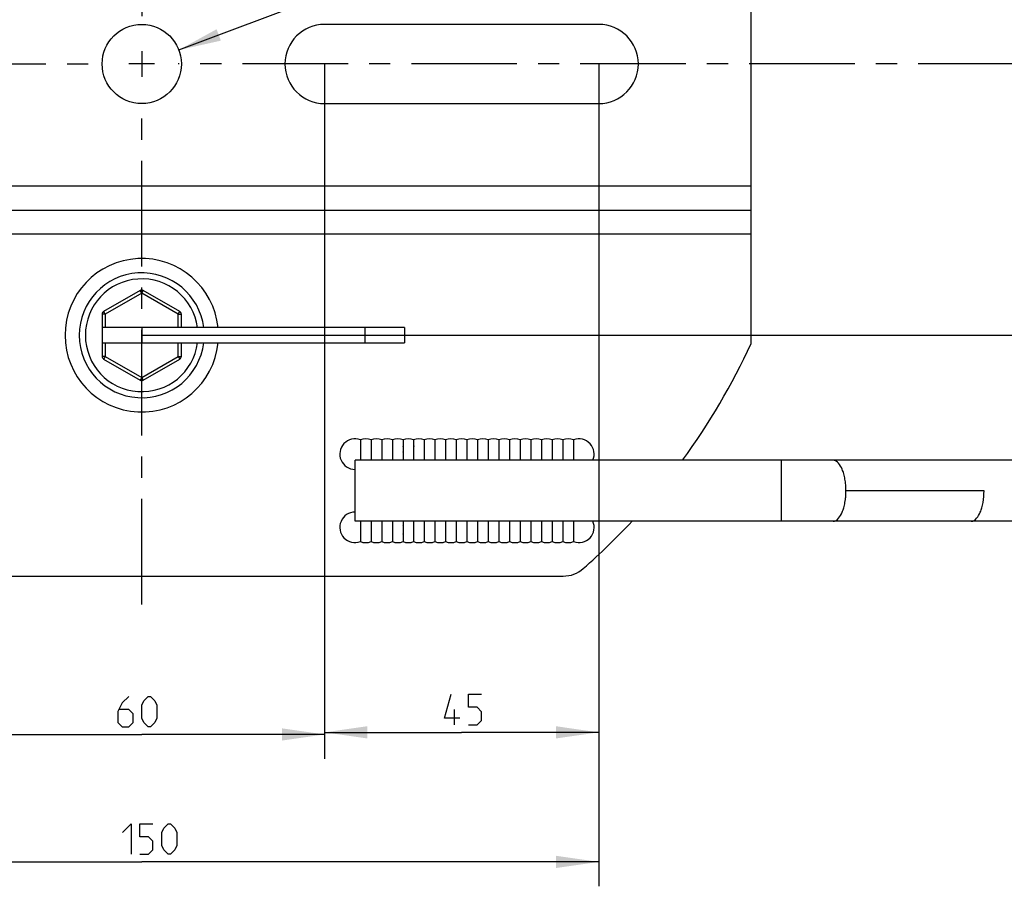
# Model space of a CAD drawing. Header units: millimetres. Extents: x 0 to 420, y 0 to 297.
# Tile 7 of 12: x 198 to 279, y 83 to 154. Entities that reach past the tile are written whole.
import ezdxf

# ---------------------------------------------------------------- set-up
doc = ezdxf.new("R2010")
doc.units = ezdxf.units.MM
doc.header["$LTSCALE"] = 23.1
doc.linetypes.add('CENTER', pattern=[0.6, 0.375, -0.075, 0.075, -0.075])
doc.layers.get('0').update_dxf_attribs({"linetype": 'CONTINUOUS'})
for name, color, linetype in [('02__ASM_ALL_AXES', 7, 'CONTINUOUS'), ('06__ASM_ALL_SURFS', 7, 'CONTINUOUS'), ('AXES', 7, 'CONTINUOUS'), ('DIM_PILOTEES', 7, 'CONTINUOUS')]:
    doc.layers.add(name, color=color, linetype=linetype)
doc.styles.get("Standard").update_dxf_attribs({"font": 'txt', "width": 0.7})
doc.dimstyles.new('DIMSTYLE_2', dxfattribs={"dimtxt": 2.5, "dimasz": 3.5, "dimexe": 2, "dimexo": 0, "dimtad": 1, "dimlfac": 2, "dimdsep": 46, "dimtxsty": 'STANDARD', "dimblk": '_FILLED', "dimblk1": '_FILLED', "dimblk2": '_FILLED', "dimcen": 0.09, "dimazin": 2, "dimtp": 0.5, "dimtm": 0.5, "dimtfac": 1, "dimtofl": 0, "dimtmove": 0, "dimatfit": 3, "dimldrblk": '_FILLED', "dimfxl": 1, "dimtolj": 1, "dimarcsym": 0})
doc.dimstyles.new('DIMSTYLE_3', dxfattribs={"dimtxt": 2.5, "dimasz": 3.5, "dimexe": 2, "dimexo": 0, "dimtad": 1, "dimlfac": 2, "dimdsep": 46, "dimtxsty": 'STANDARD', "dimblk": '_FILLED', "dimblk1": '_FILLED', "dimblk2": '_FILLED', "dimcen": 0.09, "dimazin": 2, "dimtp": 0.3, "dimtm": 0.3, "dimtfac": 1, "dimtofl": 0, "dimtmove": 0, "dimatfit": 3, "dimldrblk": '_FILLED', "dimfxl": 1, "dimtolj": 1, "dimarcsym": 0})
doc.dimstyles.new('DIMSTYLE_5', dxfattribs={"dimtxt": 2.5, "dimasz": 3.5, "dimexe": 2, "dimexo": 0, "dimtad": 1, "dimlfac": 2, "dimdsep": 46, "dimtxsty": 'STANDARD', "dimblk": '_FILLED', "dimblk1": '_FILLED', "dimblk2": '_FILLED', "dimcen": 0.09, "dimazin": 2, "dimtp": 0.2, "dimtm": 0.2, "dimtfac": 1, "dimtofl": 0, "dimtmove": 0, "dimatfit": 1, "dimldrblk": '_FILLED', "dimfxl": 1, "dimtolj": 1, "dimarcsym": 0})

# ---------------------------------------------------------------- blocks, each defined once
blk = doc.blocks.new('_FILLED')
at = {"color": 0, "linetype": 'BYBLOCK'}
blk.add_solid([(0, 0), (-1, 0.143), (-1, -0.143)], dxfattribs=at)
blk = doc.blocks.new('*D3')
at = {"layer": 'DIM_PILOTEES', "color": 2, "linetype": 'CONTINUOUS'}
for p, q in [((208.01, 172.995), (308.824, 172.995)), ((306.824, 172.995), (306.824, 150.745)), ((306.824, 128.495), (306.824, 150.745)), ((208.01, 128.495), (308.824, 128.495))]:
    blk.add_line(p, q, dxfattribs=at)
at = {"layer": 'DIM_PILOTEES', "color": 2, "linetype": 'CONTINUOUS', "xscale": 3.5, "yscale": 3.5, "zscale": 3.5}
for p, rotation in [((306.824, 172.995), 90), ((306.824, 128.495), 270)]:
    blk.add_blockref('_FILLED', p, dxfattribs=dict(at, rotation=rotation))
blk = doc.blocks.new('*D5')
at = {"layer": 'DIM_PILOTEES', "color": 2, "linetype": 'CONTINUOUS'}
for p, q in [((193.01, 150.745), (193.01, 93.759)), ((223.01, 150.745), (223.01, 93.759)), ((193.01, 95.759), (208.01, 95.759)), ((223.01, 95.759), (208.01, 95.759))]:
    blk.add_line(p, q, dxfattribs=at)
at = {"layer": 'DIM_PILOTEES', "color": 2, "linetype": 'CONTINUOUS', "xscale": 3.5, "yscale": 3.5, "zscale": 3.5, "rotation": 180}
blk.add_blockref('_FILLED', (193.01, 95.759), dxfattribs=at)
at = {"layer": 'DIM_PILOTEES', "color": 2, "linetype": 'CONTINUOUS', "xscale": 3.5, "yscale": 3.5, "zscale": 3.5}
blk.add_blockref('_FILLED', (223.01, 95.759), dxfattribs=at)
blk = doc.blocks.new('*D6')
at = {"layer": 'DIM_PILOTEES', "color": 2, "linetype": 'CONTINUOUS'}
for p, q in [((170.51, 150.745), (170.51, 83.306)), ((245.51, 150.745), (245.51, 83.306)), ((170.51, 85.306), (208.01, 85.306)), ((245.51, 85.306), (208.01, 85.306))]:
    blk.add_line(p, q, dxfattribs=at)
at = {"layer": 'DIM_PILOTEES', "color": 2, "linetype": 'CONTINUOUS', "xscale": 3.5, "yscale": 3.5, "zscale": 3.5, "rotation": 180}
blk.add_blockref('_FILLED', (170.51, 85.306), dxfattribs=at)
at = {"layer": 'DIM_PILOTEES', "color": 2, "linetype": 'CONTINUOUS', "xscale": 3.5, "yscale": 3.5, "zscale": 3.5}
blk.add_blockref('_FILLED', (245.51, 85.306), dxfattribs=at)
blk = doc.blocks.new('*D10')
at = {"layer": 'DIM_PILOTEES', "color": 2, "linetype": 'CONTINUOUS'}
blk.add_line((211.051, 151.891), (224.583, 156.992), dxfattribs=at)
at = {"layer": 'DIM_PILOTEES', "color": 2, "linetype": 'CONTINUOUS', "xscale": 3.5, "yscale": 3.5, "zscale": 3.5, "rotation": 200.6552070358}
blk.add_blockref('_FILLED', (211.051, 151.891), dxfattribs=at)
blk = doc.blocks.new('*D11')
at = {"layer": 'DIM_PILOTEES', "color": 2, "linetype": 'CONTINUOUS'}
for p, q in [((223.01, 150.745), (223.01, 93.931)), ((245.51, 150.745), (245.51, 93.931)), ((223.01, 95.931), (234.26, 95.931)), ((245.51, 95.931), (234.26, 95.931))]:
    blk.add_line(p, q, dxfattribs=at)
at = {"layer": 'DIM_PILOTEES', "color": 2, "linetype": 'CONTINUOUS', "xscale": 3.5, "yscale": 3.5, "zscale": 3.5, "rotation": 180}
blk.add_blockref('_FILLED', (223.01, 95.931), dxfattribs=at)
at = {"layer": 'DIM_PILOTEES', "color": 2, "linetype": 'CONTINUOUS', "xscale": 3.5, "yscale": 3.5, "zscale": 3.5}
blk.add_blockref('_FILLED', (245.51, 95.931), dxfattribs=at)

msp = doc.modelspace()

# ---------------------------------------------------------------- linework, layer by layer
at = {"color": 7, "linetype": 'CONTINUOUS'}
for p, q in [((258.0098, 127.8317), (258.0098, 173.6575)), ((158.0098, 140.7446), (258.0098, 140.7446)), ((158.0098, 138.7446), (258.0098, 138.7446)), ((258.0098, 136.7946), (158.0098, 136.7946)), ((207.8848, 132.1752), (204.8848, 130.4432)), ((208.0098, 131.9587), (205.0188, 130.2319)), ((208.0098, 131.9587), (207.8848, 132.1752)), ((208.0098, 131.9587), (208.1348, 132.1752)), ((211.0098, 130.2267), (208.0098, 131.9587)), ((211.1348, 130.4432), (208.1348, 132.1752)), ((204.769, 130.2319), (204.7598, 130.2267)), ((204.7598, 130.2267), (204.7598, 126.7626)), ((205.0188, 130.2319), (204.769, 130.2319)), ((204.769, 130.2319), (204.769, 129.1196)), ((205.0188, 130.2319), (204.8938, 130.4484)), ((205.0188, 130.2319), (205.0188, 129.1196)), ((211.0098, 130.2267), (211.1348, 130.4432)), ((211.0098, 130.2267), (211.2598, 130.2267)), ((211.0098, 129.1196), (211.0098, 130.2267)), ((211.2598, 129.1196), (211.2598, 130.2267)), ((229.5598, 129.1196), (204.769, 129.1196)), ((208.0098, 129.1196), (208.0098, 127.8696)), ((226.3098, 129.1196), (226.3098, 127.8696)), ((229.5598, 129.1196), (229.5598, 127.8696)), ((204.769, 127.8696), (229.5598, 127.8696)), ((204.769, 127.8696), (204.769, 126.7574)), ((205.0188, 127.8696), (205.0188, 126.7574)), ((211.0098, 126.7626), (211.0098, 127.8696)), ((211.2598, 126.7626), (211.2598, 127.8696)), ((204.769, 126.7574), (204.7598, 126.7626)), ((205.0188, 126.7574), (204.769, 126.7574)), ((204.8848, 126.5461), (207.8848, 124.814)), ((205.0188, 126.7574), (204.8938, 126.5408)), ((205.0188, 126.7574), (208.0098, 125.0305)), ((208.0098, 125.0305), (211.0098, 126.7626)), ((208.1348, 124.814), (211.1348, 126.5461)), ((211.0098, 126.7626), (211.2598, 126.7626)), ((211.0098, 126.7626), (211.1348, 126.5461)), ((208.0098, 125.0305), (207.8848, 124.814)), ((208.0098, 125.0305), (208.1348, 124.814)), ((225.9473, 119.9156), (225.9473, 118.2446)), ((226.8223, 119.9156), (226.8223, 119.9155)), ((226.8223, 119.9155), (226.8223, 119.354)), ((226.8223, 119.9129), (226.8223, 119.907)), ((227.6973, 119.9156), (227.6973, 118.2445)), ((227.6973, 119.9049), (227.6973, 119.8956)), ((227.6973, 119.884), (227.6973, 119.8701)), ((228.5723, 119.9156), (228.5723, 119.9151)), ((228.5723, 119.9156), (228.5723, 118.2445)), ((229.4473, 119.9156), (229.4473, 119.9151)), ((229.4473, 119.9151), (229.4473, 118.2446)), ((229.4473, 119.9115), (229.4473, 119.9049)), ((229.4473, 119.8956), (229.4473, 119.884)), ((229.4473, 119.6769), (229.4473, 119.6431)), ((229.4473, 119.6074), (229.4473, 119.5698)), ((230.3223, 119.9156), (230.3223, 119.9151)), ((230.3223, 119.9151), (230.3223, 118.2446)), ((230.3223, 119.9115), (230.3223, 119.905)), ((230.3223, 119.8957), (230.3223, 119.8841)), ((230.3223, 119.6774), (230.3223, 119.6437)), ((230.3223, 119.6081), (230.3223, 119.5706)), ((231.1973, 119.9156), (231.1973, 119.9151)), ((231.1973, 119.9151), (231.1973, 118.2446)), ((231.1973, 119.9116), (231.1973, 119.905)), ((231.1973, 119.8958), (231.1973, 119.8842)), ((231.1973, 119.678), (231.1973, 119.6444)), ((231.1973, 119.6088), (231.1973, 119.5714)), ((232.0723, 119.9156), (232.0723, 119.915)), ((232.0723, 119.9156), (232.0723, 118.2446)), ((232.9473, 119.9156), (232.9473, 118.2445)), ((233.8223, 119.9156), (233.8223, 118.2445)), ((234.6973, 119.9156), (234.6973, 118.2445)), ((234.6973, 119.9156), (234.6973, 119.9149)), ((235.5723, 119.9156), (235.5723, 118.2445)), ((235.5723, 119.9133), (235.5723, 119.9054)), ((236.4473, 119.9156), (236.4473, 118.2445)), ((236.4473, 119.9133), (236.4473, 119.9054)), ((237.3223, 119.9156), (237.3223, 118.2446)), ((237.3223, 119.9133), (237.3223, 119.9053)), ((238.1973, 119.9156), (238.1973, 118.2446)), ((238.1973, 119.9132), (238.1973, 119.9053)), ((239.0723, 119.9156), (239.0723, 118.2446)), ((239.0723, 119.9132), (239.0723, 119.9052)), ((239.9473, 119.9156), (239.9473, 118.2446)), ((239.9473, 119.9132), (239.9473, 119.9051)), ((240.8223, 119.9156), (240.8223, 118.2446)), ((240.8223, 119.9155), (240.8223, 119.9146)), ((241.6973, 119.9156), (241.6973, 118.2446)), ((241.6973, 119.9155), (241.6973, 119.9145)), ((242.5723, 119.9156), (242.5723, 118.2446)), ((242.5723, 119.9155), (242.5723, 119.9145)), ((243.4473, 119.9156), (243.4473, 118.2445)), ((243.4473, 119.9155), (243.4473, 119.9144)), ((225.9473, 119.3532), (225.9472, 119.3273)), ((225.9472, 119.3273), (225.9473, 119.271)), ((226.8223, 118.9828), (226.8222, 118.9451)), ((226.8223, 118.9084), (226.8222, 118.872)), ((226.8223, 119.4889), (226.8225, 119.4004)), ((226.8225, 119.4004), (226.8223, 119.354)), ((226.8223, 119.354), (226.8223, 118.2446)), ((226.8224, 118.795), (226.8223, 118.7542)), ((227.6972, 118.9456), (227.6973, 118.9094)), ((227.6972, 118.8738), (227.6974, 118.7985)), ((227.6973, 119.355), (227.6974, 119.301)), ((228.5723, 119.4885), (228.5725, 119.4016)), ((228.5725, 119.4016), (228.5723, 119.356)), ((229.4475, 119.4026), (229.4472, 119.3075)), ((229.4473, 119.0301), (229.4472, 118.9519)), ((229.4473, 118.9152), (229.4472, 118.8797)), ((229.4474, 119.2097), (229.4473, 119.1623)), ((229.4473, 119.1164), (229.4473, 119.0723)), ((229.4474, 118.805), (229.4473, 118.7656)), ((230.3225, 119.4037), (230.3222, 119.3086)), ((230.3223, 118.9163), (230.3222, 118.8808)), ((230.3224, 119.2109), (230.3223, 119.1635)), ((230.3223, 119.1177), (230.3223, 119.0736)), ((230.3223, 119.0313), (230.3223, 118.953)), ((230.3224, 118.8061), (230.3223, 118.7667)), ((231.1975, 119.4048), (231.1972, 119.3098)), ((231.1973, 118.9171), (231.1972, 118.8815)), ((231.1974, 119.212), (231.1973, 119.1646)), ((231.1973, 119.1187), (231.1973, 119.0746)), ((231.1973, 119.0323), (231.1973, 118.9538)), ((231.1974, 118.8068), (231.1973, 118.7674)), ((232.0723, 119.4918), (232.0725, 119.4058)), ((233.8225, 119.4073), (233.8223, 119.3632)), ((234.6973, 119.2857), (234.6975, 119.2396)), ((235.5723, 119.2868), (235.5725, 119.2405)), ((236.4473, 119.2874), (236.4475, 119.2412)), ((237.3223, 119.288), (237.3225, 119.2419)), ((238.1973, 119.2885), (238.1975, 119.2425)), ((239.9475, 118.9198), (239.9473, 118.8621)), ((239.9474, 118.8052), (239.9473, 118.7488)), ((282.9012, 118.2446), (225.5098, 118.2446)), ((225.5098, 113.245), (225.5098, 118.2442)), ((226.8224, 118.7135), (226.8223, 118.3773)), ((226.8223, 118.3166), (226.8223, 118.2446)), ((227.6973, 118.7589), (227.6974, 118.7197)), ((227.6973, 118.5677), (227.6973, 118.5302)), ((227.6973, 118.37), (227.6974, 118.3261)), ((227.6973, 118.2812), (227.6973, 118.2446)), ((229.4474, 118.7265), (229.4473, 118.6876)), ((229.4473, 118.6118), (229.4473, 118.5744)), ((229.4473, 118.5367), (229.4473, 118.4984)), ((229.4474, 118.3309), (229.4473, 118.2854)), ((230.3224, 118.7276), (230.3223, 118.6887)), ((230.3223, 118.6128), (230.3223, 118.5754)), ((230.3223, 118.5377), (230.3223, 118.4994)), ((230.3224, 118.3322), (230.3223, 118.2868)), ((231.1974, 118.7282), (231.1973, 118.6893)), ((231.1973, 118.6133), (231.1973, 118.5758)), ((231.1973, 118.5381), (231.1973, 118.4998)), ((231.1974, 118.3326), (231.1973, 118.2871)), ((239.9474, 118.4633), (239.9472, 118.3531)), ((239.9473, 118.3001), (239.9472, 118.2478)), ((239.9473, 118.6925), (239.9473, 118.6358)), ((239.9475, 118.5782), (239.9473, 118.5201)), ((260.5098, 113.2446), (260.5098, 118.2446)), ((282.9012, 113.2446), (225.5098, 113.2446)), ((225.9473, 113.2446), (225.9473, 111.5737)), ((226.8223, 113.2447), (226.8223, 111.5737)), ((227.6973, 113.2446), (227.6973, 111.5737)), ((227.6973, 113.1993), (227.6973, 113.152)), ((228.5723, 113.2446), (228.5723, 111.5737)), ((229.4473, 113.2446), (229.4473, 111.5737)), ((230.3223, 113.2446), (230.3223, 111.5737)), ((231.1973, 113.2446), (231.1973, 111.5737)), ((232.0723, 113.2446), (232.0723, 111.5737)), ((232.9473, 113.2446), (232.9473, 111.5737)), ((233.8223, 113.2446), (233.8223, 111.5737)), ((234.6973, 113.2447), (234.6973, 111.5737)), ((234.6975, 113.2446), (234.6975, 113.2396)), ((235.5723, 113.2447), (235.5723, 111.5737)), ((236.4473, 113.2447), (236.4473, 111.5737)), ((237.3223, 113.2447), (237.3223, 111.5737)), ((237.3225, 113.2446), (237.3223, 113.195)), ((238.1973, 113.2447), (238.1973, 111.5737)), ((238.1975, 113.2446), (238.1973, 113.1958)), ((239.0723, 113.2447), (239.0723, 111.5737)), ((239.0725, 113.2446), (239.0723, 113.1966)), ((239.9473, 113.2447), (239.9473, 111.5737)), ((239.9475, 113.2446), (239.9473, 113.1974)), ((240.8223, 113.2447), (240.8223, 111.5737)), ((240.8225, 113.2446), (240.8223, 113.1982)), ((241.6973, 113.2447), (241.6973, 111.5737)), ((241.6975, 113.2446), (241.6973, 113.1989)), ((242.5723, 113.2447), (242.5723, 111.5737)), ((242.5725, 113.2446), (242.5723, 113.1997)), ((243.4473, 113.2447), (243.4473, 111.5737)), ((243.4475, 113.2446), (243.4473, 113.2005)), ((227.6972, 112.9456), (227.6973, 112.9094)), ((227.6972, 112.8738), (227.6974, 112.7985)), ((227.6973, 112.7589), (227.6974, 112.7197)), ((227.6973, 112.6428), (227.6973, 112.605)), ((227.6973, 112.5677), (227.6973, 112.5302)), ((227.6973, 112.37), (227.6974, 112.3261)), ((228.5723, 112.9139), (228.5722, 112.8784)), ((228.5724, 112.8035), (228.5723, 112.764)), ((228.5724, 112.7249), (228.5723, 112.686)), ((228.5723, 112.6102), (228.5723, 112.3732)), ((228.5724, 112.3286), (228.5723, 112.2829)), ((229.4473, 112.9152), (229.4472, 112.8797)), ((229.4474, 112.805), (229.4473, 112.7656)), ((229.4474, 112.7265), (229.4473, 112.6876)), ((229.4473, 112.6118), (229.4473, 112.5744)), ((229.4473, 112.5744), (229.4473, 112.3753)), ((229.4474, 112.3309), (229.4473, 112.2854)), ((230.3223, 112.9163), (230.3222, 112.8808)), ((230.3224, 112.8061), (230.3223, 112.7667)), ((230.3224, 112.7276), (230.3223, 112.6887)), ((230.3223, 112.6128), (230.3223, 112.5754)), ((230.3223, 112.5754), (230.3223, 112.3766)), ((230.3224, 112.3322), (230.3223, 112.2868)), ((231.1973, 112.9171), (231.1972, 112.8815)), ((231.1974, 112.8068), (231.1973, 112.7674)), ((231.1974, 112.7282), (231.1973, 112.6893)), ((231.1973, 112.6133), (231.1973, 112.5758)), ((231.1973, 112.5758), (231.1973, 112.3769)), ((231.1974, 112.3326), (231.1973, 112.2871)), ((232.0723, 112.9179), (232.0722, 112.8823)), ((232.0724, 112.7288), (232.0723, 112.6898)), ((232.0723, 112.6138), (232.0723, 112.5762)), ((232.0723, 112.5762), (232.0723, 112.3773)), ((232.0724, 112.3329), (232.0723, 112.2875)), ((232.9473, 112.9121), (232.9472, 112.8756)), ((232.9473, 112.6018), (232.9472, 112.5639)), ((232.9474, 112.7989), (232.9473, 112.7585)), ((232.9474, 112.7186), (232.9473, 112.679)), ((232.9473, 112.5257), (232.9473, 112.4865)), ((232.9473, 112.4458), (232.9473, 112.0376)), ((233.8223, 112.9142), (233.8222, 112.8778)), ((233.8223, 112.6046), (233.8222, 112.5668)), ((233.8224, 112.8014), (233.8223, 112.7612)), ((233.8224, 112.7213), (233.8223, 112.6817)), ((233.8223, 112.5287), (233.8223, 112.4898)), ((233.8223, 112.4494), (233.8223, 112.2125)), ((225.9473, 111.6175), (225.9473, 111.6032)), ((226.8223, 111.97), (226.8223, 111.9393)), ((226.8223, 111.5767), (226.8223, 111.5737)), ((227.6972, 112.148), (227.6974, 112.0609)), ((227.6973, 112.2812), (227.6974, 112.2361)), ((227.6973, 111.8956), (227.6973, 111.8597)), ((227.6973, 111.8262), (227.6973, 111.7944)), ((227.6973, 111.7642), (227.6973, 111.7352)), ((227.6973, 111.7073), (227.6973, 111.6806)), ((227.6973, 111.6317), (227.6973, 111.6108)), ((228.5724, 112.237), (228.5722, 112.1484)), ((228.5724, 112.0615), (228.5723, 112.0178)), ((228.5723, 112.0178), (228.5723, 111.8272)), ((228.5723, 111.7956), (228.5723, 111.7655)), ((228.5723, 111.7367), (228.5723, 111.5943)), ((229.4474, 112.2395), (229.4472, 112.1509)), ((229.4473, 112.0641), (229.4473, 111.8296)), ((229.4473, 111.798), (229.4473, 111.768)), ((229.4473, 111.7392), (229.4473, 111.7114)), ((229.4473, 111.6846), (229.4473, 111.5953)), ((230.3224, 112.2409), (230.3223, 111.8309)), ((230.3223, 111.7993), (230.3223, 111.7693)), ((230.3223, 111.7405), (230.3223, 111.7127)), ((230.3223, 111.6858), (230.3223, 111.5958)), ((231.1974, 112.2413), (231.1973, 111.8312)), ((231.1973, 111.7995), (231.1973, 111.7695)), ((231.1973, 111.7407), (231.1973, 111.7129)), ((231.1973, 111.686), (231.1973, 111.596)), ((232.0724, 112.2416), (232.0723, 111.8315)), ((232.0723, 111.7998), (232.0723, 111.7697)), ((232.0723, 111.7409), (232.0723, 111.713)), ((232.0723, 111.6862), (232.0723, 111.5961)), ((232.9473, 112.0376), (232.9473, 111.9214)), ((233.8223, 112.2125), (233.8223, 111.9292)), ((233.8223, 111.6114), (233.8223, 111.5774)), ((234.6973, 111.5768), (234.6973, 111.5737)), ((235.5723, 111.7889), (235.5723, 111.7377)), ((235.5723, 111.5779), (235.5723, 111.5737)), ((236.4473, 111.7934), (236.4473, 111.7424)), ((236.4473, 111.579), (236.4473, 111.5737)), ((240.8223, 111.5741), (240.8223, 111.5737)), ((241.6973, 111.5743), (241.6973, 111.5737)), ((242.5723, 111.5746), (242.5723, 111.5737)), ((243.4473, 111.8141), (243.4473, 111.7601)), ((243.4473, 111.5806), (243.4473, 111.5737)), ((173.4266, 108.7446), (242.593, 108.7446))]:
    msp.add_line(p, q, dxfattribs=at)
for points in [[(227.6973, 119.9156), (227.6973, 119.9151), (227.6973, 119.9115)], [(232.9473, 119.9156), (232.9473, 119.9139), (232.9473, 119.9089)], [(233.8223, 119.9156), (233.8223, 119.9139), (233.8223, 119.909)], [(227.6973, 119.445), (227.6975, 119.4006), (227.6973, 119.355)], [(229.4473, 119.5305), (229.4473, 119.4894), (229.4475, 119.4026)], [(230.3223, 119.5313), (230.3223, 119.4904), (230.3225, 119.4037)], [(231.1973, 119.5322), (231.1973, 119.4913), (231.1975, 119.4048)], [(234.6975, 119.2396), (234.697, 119.1411), (234.6973, 119.0889)], [(235.5725, 119.2405), (235.5719, 119.1421), (235.5723, 119.0899)], [(236.4475, 119.2412), (236.4469, 119.1431), (236.4473, 119.091)], [(237.3225, 119.2419), (237.3218, 119.1419), (237.3223, 119.0874)], [(238.1975, 119.2425), (238.1968, 119.1428), (238.1973, 119.0885)], [(239.0723, 119.1966), (239.0718, 119.1438), (239.0723, 119.0895)], [(239.0723, 119.2891), (239.0725, 119.2432), (239.0723, 119.1966)], [(239.9473, 119.1974), (239.9468, 119.1448), (239.9473, 119.0905)], [(239.9473, 119.2897), (239.9475, 119.2439), (239.9473, 119.1974)], [(240.8223, 119.1982), (240.8217, 119.146), (240.8223, 119.092)], [(240.8223, 119.2883), (240.8225, 119.2435), (240.8223, 119.1982)], [(241.6973, 119.1989), (241.6967, 119.1469), (241.6973, 119.0929)], [(241.6973, 119.2889), (241.6975, 119.2442), (241.6973, 119.1989)], [(242.5723, 119.1997), (242.5717, 119.1478), (242.5723, 119.0938)], [(242.5723, 119.2895), (242.5725, 119.2449), (242.5723, 119.1997)], [(242.5723, 118.9809), (242.5726, 118.9226), (242.5723, 118.8647)], [(243.4473, 119.2005), (243.4466, 119.1463), (243.4473, 119.0897)], [(243.4473, 119.2901), (243.4475, 119.2456), (243.4473, 119.2005)], [(243.4473, 118.971), (243.4476, 118.9097), (243.4473, 118.8493)], [(241.6973, 118.6398), (241.6976, 118.5822), (241.6973, 118.524)], [(242.5723, 118.6401), (242.5726, 118.5824), (242.5723, 118.524)], [(243.4473, 118.3751), (243.4471, 118.3204), (243.4473, 118.2668)], [(243.4473, 118.6142), (243.4476, 118.5536), (243.4473, 118.4926)], [(234.6975, 113.2396), (234.697, 113.1411), (234.6973, 113.0889)], [(235.5725, 113.2446), (235.5719, 113.1421), (235.5723, 113.0899)], [(236.4475, 113.2446), (236.4469, 113.1431), (236.4473, 113.091)], [(237.3223, 113.195), (237.3218, 113.1419), (237.3223, 113.0874)], [(238.1973, 113.1958), (238.1968, 113.1428), (238.1973, 113.0885)], [(239.0723, 113.1966), (239.0718, 113.1438), (239.0723, 113.0895)], [(239.9473, 113.1974), (239.9468, 113.1448), (239.9473, 113.0905)], [(240.8223, 113.1982), (240.8217, 113.146), (240.8223, 113.092)], [(241.6973, 113.1989), (241.6967, 113.1469), (241.6973, 113.0929)], [(242.5723, 113.1997), (242.5717, 113.1478), (242.5723, 113.0938)], [(243.4473, 113.2005), (243.4466, 113.1463), (243.4473, 113.0897)], [(241.6973, 112.6398), (241.6976, 112.5822), (241.6973, 112.524)], [(242.5723, 112.9809), (242.5726, 112.9226), (242.5723, 112.8647)], [(242.5723, 112.6401), (242.5726, 112.5824), (242.5723, 112.524)], [(243.4473, 112.3751), (243.4471, 112.3204), (243.4473, 112.2668)], [(243.4473, 112.971), (243.4476, 112.9097), (243.4473, 112.8493)], [(243.4473, 112.6142), (243.4476, 112.5536), (243.4473, 112.4926)], [(227.6973, 111.5937), (227.6973, 111.5815), (227.6973, 111.5748), (227.6973, 111.5737)], [(228.5723, 111.5817), (228.5723, 111.5749), (228.5723, 111.5737)], [(229.4473, 111.5823), (229.4473, 111.575), (229.4473, 111.5737)], [(230.3223, 111.5826), (230.3223, 111.5752), (230.3223, 111.5737)], [(231.1973, 111.5827), (231.1973, 111.5752), (231.1973, 111.5737)], [(232.0723, 111.5828), (232.0723, 111.5752), (232.0723, 111.5737)], [(232.9473, 111.5875), (232.9473, 111.5763), (232.9473, 111.5737)]]:
    msp.add_lwpolyline(points, dxfattribs=at)
for centre, radius, start, end in [((208.0098, 128.4946), 6.2951, 5.699088, 354.300912), ((208.0098, 128.4946), 5.125, 7.00904, 352.99096), ((208.0098, 128.4946), 4.625, 7.768013, 352.231987), ((208.0098, 131.9587), 0.25, 60, 120), ((205.0098, 130.2267), 0.25, 120, 180), ((205.0187, 130.2322), 0.2497, 120.002164, 180.062672), ((211.0098, 130.2267), 0.25, 0, 60), ((208.0098, 150.7446), 55, 323.773497, 335.380023), ((205.0098, 126.7626), 0.25, 180, 240), ((205.0187, 126.7571), 0.2497, 179.937327, 239.997835), ((211.0098, 126.7626), 0.25, 300, 360), ((208.0098, 125.0305), 0.25, 240, 300), ((225.5098, 118.7446), 1.25, 69.512685, 270), ((226.3848, 118.7446), 1.25, 69.512685, 110.487315), ((227.2598, 118.7446), 1.25, 69.512685, 110.487315), ((228.1348, 118.7446), 1.25, 69.512685, 110.487315), ((229.0098, 118.7446), 1.25, 69.512685, 110.487315), ((229.8848, 118.7446), 1.25, 69.512685, 110.487315), ((230.7598, 118.7446), 1.25, 69.512685, 110.487315), ((231.6348, 118.7446), 1.25, 69.512685, 110.487315), ((232.5098, 118.7446), 1.25, 69.512685, 110.487315), ((233.3848, 118.7446), 1.25, 69.512685, 110.487315), ((234.2598, 118.7446), 1.25, 69.512685, 110.487315), ((235.1348, 118.7446), 1.25, 69.512685, 110.487315), ((236.0098, 118.7446), 1.25, 69.512685, 110.487315), ((236.8848, 118.7446), 1.25, 69.512685, 110.487315), ((237.7598, 118.7446), 1.25, 69.512685, 110.487315), ((238.6348, 118.7446), 1.25, 69.512685, 110.487315), ((239.5098, 118.7446), 1.25, 69.512685, 110.487315), ((240.3848, 118.7446), 1.25, 69.512685, 110.487315), ((241.2598, 118.7446), 1.25, 69.512685, 110.487315), ((242.1348, 118.7446), 1.25, 69.512685, 110.487315), ((243.0098, 118.7446), 1.25, 69.512685, 110.487315), ((243.8848, 118.7446), 1.25, 336.413631, 110.487315), ((225.5098, 112.7446), 1.25, 90, 290.487315), ((243.8848, 112.7446), 1.25, 249.512685, 23.586369), ((208.0098, 150.7446), 55, 311.202954, 317.010497), ((226.3848, 112.7446), 1.25, 249.512685, 290.487315), ((227.2598, 112.7446), 1.25, 249.512685, 290.487315), ((228.1348, 112.7446), 1.25, 249.512685, 290.487315), ((229.0098, 112.7446), 1.25, 249.512685, 290.487315), ((229.8848, 112.7446), 1.25, 249.512685, 290.487315), ((230.7598, 112.7446), 1.25, 249.512685, 290.487315), ((231.6348, 112.7446), 1.25, 249.512685, 290.487315), ((232.5098, 112.7446), 1.25, 249.512685, 290.487315), ((233.3848, 112.7446), 1.25, 249.512685, 290.487315), ((234.2598, 112.7446), 1.25, 249.512685, 290.487315), ((235.1348, 112.7446), 1.25, 249.512685, 290.487315), ((236.0098, 112.7446), 1.25, 249.512685, 290.487315), ((236.8848, 112.7446), 1.25, 249.512685, 290.487315), ((237.7598, 112.7446), 1.25, 249.512685, 290.487315), ((238.6348, 112.7446), 1.25, 249.512685, 290.487315), ((239.5098, 112.7446), 1.25, 249.512685, 290.487315), ((240.3848, 112.7446), 1.25, 249.512685, 290.487315), ((241.2598, 112.7446), 1.25, 249.512685, 290.487315), ((242.1348, 112.7446), 1.25, 249.512685, 290.487315), ((243.0098, 112.7446), 1.25, 249.512685, 290.487315), ((242.593, 111.2446), 2.5, 270, 311.202954)]:
    msp.add_arc(centre, radius, start, end, dxfattribs=at)
for points, knots in [([(265.7925, 115.7446), (265.7925, 115.9073), (265.7792, 116.2281), (265.7214, 116.6916), (265.6237, 117.1255), (265.434, 117.7008), (265.0847, 118.2446), (264.736, 118.2446)], [0, 0, 0, 0, 0.1711232, 0.337083, 0.4924622, 0.6330979, 1, 1, 1, 1]), ([(264.736, 113.2447), (265.0847, 113.2447), (265.434, 113.7885), (265.6237, 114.3637), (265.7214, 114.7976), (265.7792, 115.2612), (265.7925, 115.582), (265.7925, 115.7446)], [0, 0, 0, 0, 0.3669021, 0.5075378, 0.662917, 0.8288768, 1, 1, 1, 1])]:
    msp.add_open_spline(points, degree=3, knots=knots, dxfattribs=at)
at = {"layer": '02__ASM_ALL_AXES', "color": 2, "linetype": 'CENTER'}
for p, q in [((208.0098, 194.5074), (208.0098, 153.7447)), ((122.1826, 150.7446), (205.0098, 150.7446)), ((294.2372, 150.7446), (211.0099, 150.7446)), ((208.0098, 106.4154), (208.0098, 147.7446))]:
    msp.add_line(p, q, dxfattribs=at)
at = {"layer": '02__ASM_ALL_AXES', "color": 2, "linetype": 'CONTINUOUS'}
for p, q in [((208.0098, 151.7946), (208.0098, 149.6946)), ((209.0598, 150.7446), (206.9598, 150.7446))]:
    msp.add_line(p, q, dxfattribs=at)
at = {"layer": '06__ASM_ALL_SURFS', "color": 7, "linetype": 'CONTINUOUS'}
msp.add_line((277.1214, 115.7446), (265.7925, 115.7446), dxfattribs=at)
at = {"layer": '06__ASM_ALL_SURFS', "color": 3, "linetype": 'CONTINUOUS'}
msp.add_line((276.0648, 113.2446), (264.736, 113.2446), dxfattribs=at)
at = {"layer": '06__ASM_ALL_SURFS', "color": 7, "linetype": 'CONTINUOUS'}
for points in [[(264.736, 113.2447), (265.0847, 113.2447), (265.434, 113.7884), (265.6237, 114.3638), (265.7572, 114.9575), (265.7925, 115.4246), (265.7925, 115.7446)], [(276.0648, 113.2447), (276.4135, 113.2447), (276.7628, 113.7884), (276.9526, 114.3638), (277.086, 114.9575), (277.1214, 115.4246), (277.1214, 115.7446)]]:
    msp.add_open_spline(points, degree=3, knots=[0, 0, 0, 0, 0.3670158, 0.5076951, 0.6631225, 1, 1, 1, 1], dxfattribs=at)
at = {"layer": 'AXES', "color": 7, "linetype": 'CONTINUOUS'}
for p, q in [((245.5098, 153.9946), (223.0098, 153.9946)), ((223.0098, 147.4946), (245.5098, 147.4946))]:
    msp.add_line(p, q, dxfattribs=at)
msp.add_circle((208.0098, 150.7446), 3.25, dxfattribs=at)
for centre, start, end in [((223.0098, 150.7446), 90, 270), ((245.5098, 150.7446), 270, 90)]:
    msp.add_arc(centre, 3.25, start, end, dxfattribs=at)
at = {"layer": 'DIM_PILOTEES', "color": 2, "linetype": 'CONTINUOUS'}
msp.add_line((233.6851, 96.5559), (233.6851, 97.8059), dxfattribs=at)
for points in [[(206.9384, 98.8844), (206.4027, 98.3487), (206.0455, 97.6344), (206.0455, 96.7416), (206.4027, 96.3844), (206.9384, 96.3844), (207.2955, 96.7416), (207.2955, 97.4559), (206.9384, 97.813), (206.1646, 97.813)], [(208.0098, 97.0987), (208.0098, 98.1702), (208.1884, 98.5273), (208.5455, 98.8844), (208.7241, 98.8844), (209.0812, 98.5273), (209.2598, 98.1702), (209.2598, 97.0987), (209.0812, 96.7416), (208.7241, 96.3844), (208.5455, 96.3844), (208.1884, 96.7416), (208.0098, 97.0987)], [(234.1018, 97.0916), (232.8518, 97.0916), (233.3875, 99.0559)], [(234.816, 96.5559), (235.5303, 96.5559), (235.8875, 96.913), (235.8875, 97.6273), (235.5303, 97.9845), (234.816, 97.9845), (234.816, 99.0559), (235.8875, 99.0559)], [(206.4313, 87.7169), (207.1456, 88.4311), (207.1456, 85.9312)], [(207.8599, 85.9312), (208.5742, 85.9312), (208.9313, 86.2883), (208.9313, 87.0026), (208.5742, 87.3597), (207.8599, 87.3597), (207.8599, 88.4311), (208.9313, 88.4311)], [(209.6456, 86.6454), (209.6456, 87.7169), (209.8242, 88.074), (210.1813, 88.4311), (210.3599, 88.4311), (210.717, 88.074), (210.8956, 87.7169), (210.8956, 86.6454), (210.717, 86.2883), (210.3599, 85.9312), (210.1813, 85.9312), (209.8242, 86.2883), (209.6456, 86.6454)]]:
    msp.add_lwpolyline(points, dxfattribs=at)

# ---------------------------------------------------------------- dimensions: what is measured, and where the dimension line sits
dim = msp.add_linear_dim(base=(306.8235, 128.4946), p1=(208.0098, 172.9946), p2=(208.0098, 128.4946), angle=270, dimstyle='DIMSTYLE_3', dxfattribs=at)
dim.commit()
dim.dimension.update_dxf_attribs({"geometry": '*D3', "text_midpoint": (306.8235, 149.4162), "dimtype": 160})
dim = msp.add_diameter_dim_2p(p1=(211.0509, 151.891), p2=(204.9687, 149.5982), text='%%c<>', dimstyle='DIMSTYLE_5', override={"dimpost": '<>'}, dxfattribs=at)
dim.commit()
dim.dimension.update_dxf_attribs({"geometry": '*D10', "text_midpoint": (218.2361, 155.2676), "dimtype": 163})
for base, p1, p2, dimstyle, picture, middle in [((245.5098, 85.3061), (170.5098, 150.7446), (245.5098, 150.7446), 'DIMSTYLE_2', '*D6', (206.4313, 85.3061)), ((223.0098, 95.7594), (193.0098, 150.7446), (223.0098, 150.7446), 'DIMSTYLE_3', '*D5', (206.0455, 95.7594)), ((245.5098, 95.9309), (223.0098, 150.7446), (245.5098, 150.7446), 'DIMSTYLE_3', '*D11', (232.8518, 95.9309))]:
    dim = msp.add_linear_dim(base=base, p1=p1, p2=p2, dimstyle=dimstyle, dxfattribs=at)
    dim.commit()
    dim.dimension.update_dxf_attribs({"geometry": picture, "text_midpoint": middle, "dimtype": 160})

doc.saveas('drawing.dxf')
